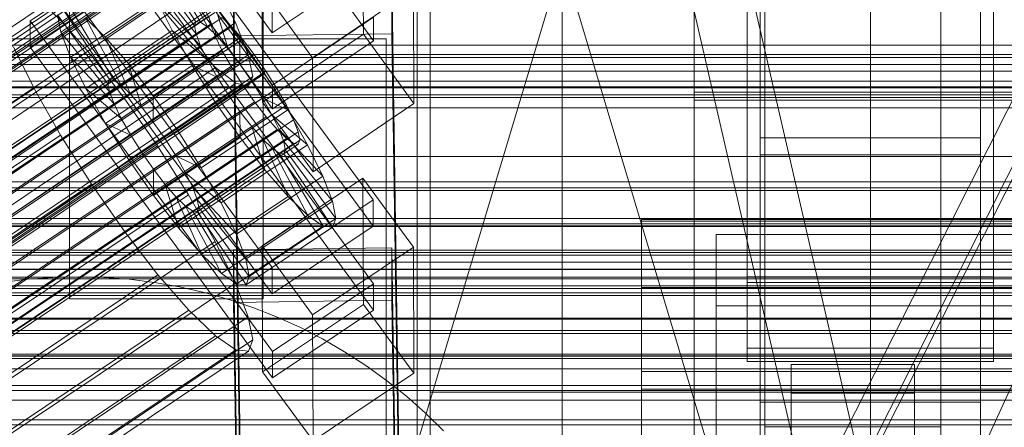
# Model space of a CAD drawing. Header units: millimetres. Extents: x -4738 to 65662, y -68080 to 6847.
# Tile 239 of 256: x 333 to 445, y -34733 to -34687. Entities that reach past the tile are written whole.
import ezdxf

# ---------------------------------------------------------------- set-up
doc = ezdxf.new("R2010")
doc.units = ezdxf.units.MM
for name, color, linetype, lineweight in [('COTAS_O', 1, 'Continuous', 0), ('COTAS_P', 1, 'Continuous', 0), ('frontal_briquetadora', 7, 'Continuous', 0), ('frontal_C01', 7, 'Continuous', 0), ('frontal_C02', 7, 'Continuous', 0), ('frontal_C03', 7, 'Continuous', 0), ('frontal_C05', 7, 'Continuous', 0), ('frontal_mezcladora', 7, 'Continuous', 0), ('frontal_secador', 7, 'Continuous', 0), ('frontal_tolva-C01', 7, 'Continuous', 0)]:
    doc.layers.add(name, color=color, linetype=linetype, lineweight=lineweight)
doc.dimstyles.new('R19_100', dxfattribs={"dimtxt": 250, "dimasz": 150, "dimexe": 150, "dimexo": 80, "dimgap": 100, "dimtad": 1, "dimtih": 1, "dimtoh": 1, "dimdsep": 46, "dimcen": 0.09, "dimadec": 0, "dimazin": 0, "dimtfac": 1, "dimtdec": 4, "dimtofl": 0, "dimtmove": 0, "dimatfit": 3, "dimfxl": 1, "dimtolj": 1, "dimtzin": 0, "dimarcsym": 0})

# ---------------------------------------------------------------- blocks, each defined once
blk = doc.blocks.new('DIM_R31_49')
at = {"layer": 'COTAS_P'}
for p, q in [((-150, -32300), (550, -32300)), ((550, -32300), (505, -32450)), ((550, -34900), (550, -32300)), ((550, -32300), (595, -32450)), ((550, -34900), (505, -34750)), ((550, -34900), (595, -34750)), ((-150, -34900), (550, -34900))]:
    blk.add_line(p, q, dxfattribs=at)
blk.add_text('2600 P', height=250, rotation=90, dxfattribs=at).set_placement((450, -33600))
blk = doc.blocks.new('DIM_R31_52')
at = {"layer": 'COTAS_O'}
for p, q in [((-650, -34200), (-500, -34155)), ((650, -34200), (500, -34155)), ((-650, -34900), (-650, -34200)), ((-650, -34200), (650, -34200)), ((-650, -34200), (-500, -34245)), ((650, -34200), (500, -34245)), ((650, -34900), (650, -34200))]:
    blk.add_line(p, q, dxfattribs=at)
blk.add_text('1300 O', height=250, dxfattribs=at).set_placement((0, -34100))
blk = doc.blocks.new('DIM_R31_57')
at = {"layer": 'COTAS_P'}
for p, q in [((-305, -34680), (395, -34680)), ((395, -34680), (350, -34830)), ((395, -36000), (395, -34680)), ((395, -34680), (440, -34830)), ((395, -36000), (350, -35850)), ((395, -36000), (440, -35850)), ((-305, -36000), (395, -36000))]:
    blk.add_line(p, q, dxfattribs=at)
blk.add_text('1320 P', height=250, rotation=90, dxfattribs=at).set_placement((295, -35340))

msp = doc.modelspace()

# ---------------------------------------------------------------- linework, layer by layer
at = {"layer": 'frontal_briquetadora'}
msp.add_line((430, -34736), (430, -34680), dxfattribs=at)
at = {"layer": 'frontal_C01'}
for p, q in [((410, -34695.038), (410, -34371.499)), ((410, -34695.982), (410, -34372.443)), ((410, -34734.501), (410, -34410.962)), ((418, -34733.054), (418, -34587.753)), ((438, -34587.753), (438, -34733.054)), ((418, -34593.145), (418, -34738.446)), ((438, -34738.446), (438, -34593.145)), ((707.595, -35975), (390, -34599.343)), ((714.595, -35975), (397, -34599.343)), ((416, -34716.011), (416, -34623.04)), ((444, -34623.04), (444, -34716.011)), ((416, -34631.128), (416, -34724.099)), ((444, -34724.099), (444, -34631.128)), ((410, -34646.889), (410, -34695.038)), ((410, -34970.428), (410, -34646.889)), ((334.513, -34650.482), (362.045, -34688.336)), ((373.551, -34689.228), (346.02, -34651.373)), ((362.071, -34694.268), (334.539, -34656.414)), ((417.5, -34700.251), (417.5, -34655.973)), ((442.5, -34655.973), (442.5, -34700.251)), ((334.551, -34659.11), (362.083, -34696.964)), ((149.85, -34810.829), (363.648, -34666.6)), ((148.798, -34813.176), (362.596, -34668.948)), ((150.672, -34812.459), (364.471, -34668.231)), ((149.865, -34814.26), (363.664, -34670.032)), ((151.191, -34813.754), (364.989, -34669.525)), ((150.683, -34814.886), (364.482, -34670.657)), ((151.196, -34815.01), (364.995, -34670.781)), ((151.369, -34814.623), (365.168, -34670.395)), ((372.35, -34675.518), (372.408, -34688.459)), ((168.21, -34801.664), (352.519, -34677.329)), ((160.982, -34804.427), (345.291, -34680.092)), ((362.045, -34688.336), (373.513, -34680.6)), ((171.232, -34806.901), (355.541, -34682.566)), ((357.863, -34687.168), (355.541, -34682.566)), ((357.646, -34688.676), (357.646, -34683.283)), ((360.514, -34878.394), (357.646, -34683.283)), ((360.939, -34696.196), (360.882, -34683.254)), ((366.618, -34691.141), (360.882, -34683.254)), ((378.086, -34683.404), (366.618, -34691.141)), ((375.644, -34683.038), (375.644, -34688.43)), ((375.644, -34683.038), (378.512, -34878.148)), ((378.143, -34696.346), (378.086, -34683.404)), ((164.752, -34809.378), (349.061, -34685.044)), ((349.061, -34685.044), (352.572, -34689.191)), ((362.033, -34685.64), (362.045, -34688.336)), ((373.539, -34686.532), (362.071, -34694.268)), ((373.551, -34689.228), (373.539, -34686.532)), ((417.5, -34730.232), (417.5, -34685.954)), ((442.5, -34730.232), (442.5, -34685.954)), ((173.554, -34811.502), (357.863, -34687.168)), ((359.326, -34690.82), (357.863, -34687.168)), ((375.644, -34688.43), (357.646, -34688.676)), ((360.514, -34883.786), (357.646, -34688.676)), ((372.408, -34688.459), (360.939, -34696.196)), ((378.143, -34696.346), (372.408, -34688.459)), ((378.512, -34883.541), (375.644, -34688.43)), ((168.263, -34813.525), (352.572, -34689.191)), ((352.572, -34689.191), (355.584, -34692.251)), ((362.083, -34696.964), (373.551, -34689.228)), ((175.016, -34815.155), (359.326, -34690.82)), ((359.83, -34693.275), (359.326, -34690.82)), ((366.618, -34691.141), (366.675, -34704.082)), ((171.275, -34816.586), (355.584, -34692.251)), ((355.584, -34692.251), (357.893, -34694.016)), ((175.521, -34817.61), (359.83, -34693.275)), ((359.341, -34694.365), (359.83, -34693.275)), ((450, -34694.46), (-450, -34694.46)), ((173.584, -34818.351), (357.893, -34694.016)), ((175.032, -34818.7), (359.341, -34694.365)), ((357.893, -34694.016), (359.341, -34694.365)), ((362.071, -34694.268), (362.083, -34696.964)), ((410, -34695.038), (450, -34695.038)), ((410, -35018.576), (410, -34695.038)), ((360.939, -34696.196), (366.675, -34704.082)), ((366.675, -34704.082), (378.143, -34696.346)), ((450, -34695.982), (410, -34695.982)), ((410, -34695.982), (410, -34734.501)), ((410, -35019.521), (410, -34695.982)), ((417.5, -34730.232), (417.5, -34700.251)), ((417.5, -34700.251), (442.5, -34700.251)), ((442.5, -34700.251), (442.5, -34730.232)), ((442.5, -34702.151), (417.5, -34702.151)), ((417.5, -34702.151), (417.5, -34728.332)), ((417.5, -35304.951), (417.5, -34702.151)), ((442.5, -34728.332), (442.5, -34702.151)), ((442.5, -34702.151), (442.5, -35304.951)), ((-450, -34705.245), (450, -34705.245)), ((404, -34726.757), (404, -34709.501)), ((404, -34709.501), (456, -34709.501)), ((404, -34717.205), (404, -34709.501)), ((412.5, -34719.286), (412.5, -34711.197)), ((412.5, -34711.197), (447.5, -34711.197)), ((412.5, -34990.458), (412.5, -34711.197)), ((444, -34716.011), (416, -34716.011)), ((416, -34716.011), (416, -34724.099)), ((444, -34724.099), (444, -34716.011)), ((456, -34717.205), (404, -34717.205)), ((404, -34717.205), (404, -34734.46)), ((447.5, -34719.286), (412.5, -34719.286)), ((412.5, -34998.546), (412.5, -34719.286)), ((416, -34724.099), (444, -34724.099)), ((421, -34729.202), (421, -34725.966)), ((421, -34725.966), (435, -34725.966)), ((421, -34766.411), (421, -34725.966)), ((435, -34725.966), (435, -34729.202)), ((435, -34725.966), (435, -34766.411)), ((456, -34726.757), (404, -34726.757)), ((404, -34726.757), (404, -34734.46)), ((417.5, -34728.332), (442.5, -34728.332)), ((417.5, -35331.131), (417.5, -34728.332)), ((435, -34729.202), (421, -34729.202)), ((421, -34729.202), (421, -34769.646)), ((435, -34769.646), (435, -34729.202)), ((442.5, -35331.131), (442.5, -34728.332)), ((442.5, -34730.232), (417.5, -34730.232)), ((438, -34733.054), (418, -34733.054)), ((418, -34733.054), (418, -34738.446)), ((438, -34738.446), (438, -34733.054))]:
    msp.add_line(p, q, dxfattribs=at)
at = {"layer": 'frontal_C02'}
for p, q in [((410, -34759.774), (410, -34402.112)), ((417.5, -34946.786), (417.5, -34407.76)), ((442.5, -34407.76), (442.5, -34946.786)), ((417.5, -34973.672), (417.5, -34434.646)), ((442.5, -34973.672), (442.5, -34434.646)), ((410, -34797.956), (410, -34440.294)), ((410, -34936.365), (410, -34578.704)), ((416, -34716.673), (416, -34622.919)), ((444, -34622.919), (444, -34716.673)), ((410, -34984.093), (410, -34626.431)), ((416, -34631.86), (416, -34725.615)), ((444, -34725.615), (444, -34631.86)), ((345.969, -34669.766), (373.501, -34707.289)), ((373.513, -34710.269), (345.981, -34672.747)), ((362.033, -34714.958), (334.501, -34677.435)), ((347.835, -34678.74), (353.378, -34687.063)), ((348.918, -34678.858), (353.892, -34687.118)), ((334.539, -34686.973), (346.008, -34679.304)), ((346.008, -34679.304), (373.539, -34716.826)), ((347.47, -34679.7), (353.205, -34687.517)), ((350.645, -34680.046), (354.71, -34687.681)), ((334.513, -34680.416), (362.045, -34717.938)), ((346.02, -34682.284), (334.551, -34689.953)), ((338.017, -34688.245), (347.847, -34681.672)), ((343.069, -34688.795), (352.899, -34682.222)), ((373.551, -34719.807), (346.02, -34682.284)), ((347.847, -34681.672), (353.384, -34688.451)), ((352.899, -34682.222), (355.777, -34688.712)), ((337.95, -34686.833), (334.938, -34683.924)), ((339.111, -34691.095), (348.941, -34684.521)), ((348.941, -34684.521), (353.902, -34689.801)), ((348.941, -34684.521), (350.678, -34688.054)), ((343.549, -34693.636), (338.005, -34685.314)), ((344.062, -34693.692), (339.088, -34685.432)), ((345.695, -34691.812), (355.525, -34685.238)), ((358.345, -34688.89), (355.525, -34685.238)), ((355.525, -34685.238), (357.021, -34690.141)), ((141.045, -34829.397), (354.844, -34686.421)), ((141.218, -34828.942), (355.017, -34685.967)), ((141.731, -34828.998), (355.53, -34686.023)), ((142.549, -34829.561), (356.348, -34686.585)), ((153.641, -34810.088), (337.95, -34686.833)), ((343.376, -34694.091), (337.64, -34686.273)), ((338.017, -34688.245), (337.64, -34686.273)), ((341.461, -34690.866), (337.95, -34686.833)), ((344.88, -34694.254), (340.816, -34686.619)), ((340.816, -34686.619), (343.069, -34688.795)), ((354.844, -34686.421), (355.022, -34687.355)), ((357.415, -34687.616), (356.348, -34686.585)), ((141.224, -34830.331), (355.022, -34687.355)), ((143.617, -34830.591), (357.415, -34687.616)), ((334.551, -34689.953), (334.539, -34686.973)), ((362.071, -34724.495), (334.539, -34686.973)), ((340.848, -34694.628), (350.678, -34688.054)), ((353.205, -34687.517), (343.376, -34694.091)), ((353.378, -34687.063), (343.549, -34693.636)), ((353.892, -34687.118), (344.062, -34693.692)), ((354.71, -34687.681), (344.88, -34694.254)), ((350.678, -34688.054), (354.725, -34691.474)), ((350.678, -34688.054), (352.938, -34692.03)), ((353.205, -34687.517), (353.378, -34687.063)), ((353.384, -34688.451), (353.205, -34687.517)), ((353.378, -34687.063), (353.892, -34687.118)), ((353.892, -34687.118), (354.71, -34687.681)), ((354.71, -34687.681), (355.777, -34688.712)), ((355.022, -34687.355), (355.541, -34688.705)), ((358.659, -34689.045), (357.415, -34687.616)), ((141.742, -34831.681), (355.541, -34688.705)), ((144.861, -34832.02), (358.659, -34689.045)), ((343.554, -34695.025), (338.017, -34688.245)), ((339.111, -34691.095), (338.017, -34688.245)), ((345.947, -34695.285), (343.069, -34688.795)), ((343.069, -34688.795), (345.695, -34691.812)), ((353.384, -34688.451), (343.554, -34695.025)), ((355.777, -34688.712), (345.947, -34695.285)), ((358.345, -34688.89), (348.515, -34695.463)), ((353.902, -34689.801), (353.384, -34688.451)), ((355.541, -34688.705), (356.363, -34690.379)), ((355.777, -34688.712), (357.021, -34690.141)), ((358.357, -34691.87), (358.345, -34688.89)), ((361.166, -34692.927), (358.345, -34688.89)), ((359.995, -34690.774), (358.659, -34689.045)), ((332.659, -34689.907), (334.981, -34694.63)), ((334.551, -34689.953), (362.083, -34727.476)), ((353.902, -34689.801), (344.073, -34696.374)), ((357.021, -34690.141), (347.191, -34696.714)), ((354.725, -34691.474), (353.902, -34689.801)), ((357.021, -34690.141), (358.357, -34691.87)), ((142.565, -34833.354), (356.363, -34690.379)), ((359.995, -34690.774), (146.196, -34833.75)), ((157.152, -34814.12), (341.461, -34690.866)), ((344.073, -34696.374), (339.111, -34691.095)), ((340.848, -34694.628), (339.111, -34691.095)), ((345.231, -34695.747), (341.461, -34690.866)), ((356.363, -34690.379), (357.434, -34692.262)), ((361.332, -34692.687), (359.995, -34690.774)), ((143.635, -34835.238), (357.434, -34692.262)), ((343.108, -34698.604), (352.938, -34692.03)), ((354.725, -34691.474), (344.895, -34698.048)), ((347.191, -34696.714), (345.695, -34691.812)), ((345.695, -34691.812), (348.515, -34695.463)), ((348.527, -34698.444), (358.357, -34691.87)), ((352.938, -34692.03), (355.796, -34693.358)), ((352.938, -34692.03), (355.569, -34696.178)), ((355.796, -34693.358), (354.725, -34691.474)), ((357.434, -34692.262), (358.68, -34694.227)), ((358.357, -34691.87), (359.693, -34693.782)), ((147.533, -34835.662), (361.332, -34692.687)), ((343.549, -34693.636), (343.376, -34694.091)), ((344.062, -34693.692), (343.549, -34693.636)), ((355.796, -34693.358), (345.966, -34699.931)), ((351.336, -34699.5), (361.166, -34692.927)), ((357.042, -34695.323), (355.796, -34693.358)), ((361.166, -34692.927), (359.693, -34693.782)), ((363.797, -34697.075), (361.166, -34692.927)), ((362.578, -34694.652), (361.332, -34692.687)), ((144.881, -34837.202), (358.68, -34694.227)), ((148.779, -34837.627), (362.578, -34694.652)), ((150.672, -34817.885), (334.981, -34694.63)), ((334.981, -34694.63), (338.003, -34699.946)), ((344.895, -34698.048), (340.848, -34694.628)), ((343.108, -34698.604), (340.848, -34694.628)), ((343.376, -34694.091), (343.554, -34695.025)), ((344.88, -34694.254), (344.062, -34693.692)), ((345.947, -34695.285), (344.88, -34694.254)), ((359.693, -34693.782), (349.863, -34700.356)), ((358.68, -34694.227), (360.017, -34696.139)), ((359.693, -34693.782), (360.939, -34695.747)), ((363.648, -34696.535), (362.578, -34694.652)), ((345.231, -34695.747), (160.922, -34819.001)), ((343.554, -34695.025), (344.073, -34696.374)), ((349.002, -34701.144), (345.231, -34695.747)), ((347.191, -34696.714), (345.947, -34695.285)), ((357.042, -34695.323), (347.212, -34701.896)), ((348.515, -34695.463), (348.527, -34698.444)), ((348.515, -34695.463), (351.336, -34699.5)), ((360.939, -34695.747), (351.109, -34702.321)), ((355.569, -34696.178), (357.042, -34695.323)), ((358.378, -34697.235), (357.042, -34695.323)), ((363.797, -34697.075), (360.939, -34695.747)), ((360.939, -34695.747), (362.01, -34697.631)), ((146.218, -34839.115), (360.017, -34696.139)), ((149.85, -34839.51), (363.648, -34696.535)), ((344.073, -34696.374), (344.895, -34698.048)), ((345.739, -34702.752), (355.569, -34696.178)), ((348.527, -34698.444), (347.191, -34696.714)), ((355.569, -34696.178), (358.39, -34700.215)), ((360.017, -34696.139), (361.352, -34697.869)), ((364.471, -34698.209), (363.648, -34696.535)), ((147.554, -34840.844), (361.352, -34697.869)), ((344.895, -34698.048), (345.966, -34699.931)), ((358.378, -34697.235), (348.548, -34703.809)), ((362.01, -34697.631), (352.18, -34704.204)), ((353.967, -34703.648), (363.797, -34697.075)), ((358.39, -34700.215), (358.378, -34697.235)), ((359.714, -34698.964), (358.378, -34697.235)), ((361.352, -34697.869), (362.596, -34699.298)), ((366.057, -34701.051), (362.01, -34697.631)), ((362.01, -34697.631), (362.833, -34699.304)), ((366.057, -34701.051), (363.797, -34697.075)), ((150.672, -34841.184), (364.471, -34698.209)), ((345.966, -34699.931), (343.108, -34698.604)), ((345.739, -34702.752), (343.108, -34698.604)), ((349.863, -34700.356), (348.527, -34698.444)), ((359.714, -34698.964), (349.884, -34705.538)), ((361.21, -34703.867), (359.714, -34698.964)), ((360.958, -34700.393), (359.714, -34698.964)), ((364.989, -34699.558), (364.471, -34698.209)), ((148.798, -34842.273), (362.596, -34699.298)), ((149.865, -34843.304), (363.664, -34700.329)), ((151.191, -34842.534), (364.989, -34699.558)), ((153.694, -34823.2), (338.003, -34699.946)), ((338.003, -34699.946), (341.52, -34705.491)), ((345.966, -34699.931), (347.212, -34701.896)), ((348.56, -34706.789), (358.39, -34700.215)), ((349.863, -34700.356), (351.336, -34699.5)), ((351.109, -34702.321), (349.863, -34700.356)), ((351.336, -34699.5), (353.967, -34703.648)), ((362.833, -34699.304), (353.003, -34705.878)), ((358.39, -34700.215), (361.21, -34703.867)), ((362.596, -34699.298), (363.664, -34700.329)), ((367.794, -34704.584), (362.833, -34699.304)), ((362.833, -34699.304), (363.351, -34700.654)), ((363.664, -34700.329), (364.482, -34700.891)), ((365.168, -34700.492), (364.989, -34699.558)), ((150.683, -34843.866), (364.482, -34700.891)), ((151.196, -34843.922), (364.995, -34700.947)), ((151.369, -34843.468), (365.168, -34700.492)), ((164.693, -34824.398), (349.002, -34701.144)), ((352.519, -34706.689), (349.002, -34701.144)), ((360.958, -34700.393), (351.128, -34706.967)), ((362.025, -34701.424), (352.196, -34707.998)), ((363.351, -34700.654), (353.521, -34707.228)), ((356.228, -34707.624), (366.057, -34701.051)), ((363.836, -34706.883), (360.958, -34700.393)), ((362.025, -34701.424), (360.958, -34700.393)), ((366.09, -34709.059), (362.025, -34701.424)), ((362.843, -34701.987), (362.025, -34701.424)), ((368.888, -34707.433), (363.351, -34700.654)), ((363.351, -34700.654), (363.53, -34701.588)), ((364.482, -34700.891), (364.995, -34700.947)), ((364.995, -34700.947), (365.168, -34700.492)), ((367.794, -34704.584), (366.057, -34701.051)), ((347.212, -34701.896), (345.739, -34702.752)), ((347.212, -34701.896), (348.548, -34703.809)), ((352.18, -34704.204), (351.109, -34702.321)), ((351.109, -34702.321), (353.967, -34703.648)), ((362.843, -34701.987), (353.014, -34708.56)), ((363.357, -34702.043), (353.527, -34708.616)), ((363.53, -34701.588), (353.7, -34708.162)), ((367.817, -34710.247), (362.843, -34701.987)), ((363.357, -34702.043), (362.843, -34701.987)), ((363.53, -34701.588), (363.357, -34702.043)), ((368.9, -34710.365), (363.357, -34702.043)), ((369.265, -34709.405), (363.53, -34701.588)), ((348.56, -34706.789), (345.739, -34702.752)), ((353.967, -34703.648), (356.228, -34707.624)), ((348.548, -34703.809), (348.56, -34706.789)), ((348.548, -34703.809), (349.884, -34705.538)), ((351.38, -34710.44), (361.21, -34703.867)), ((353.003, -34705.878), (352.18, -34704.204)), ((352.18, -34704.204), (356.228, -34707.624)), ((357.964, -34711.157), (367.794, -34704.584)), ((360.882, -34712.5), (372.35, -34704.831)), ((361.21, -34703.867), (363.836, -34706.883)), ((368.888, -34707.433), (367.794, -34704.584)), ((372.35, -34704.831), (372.408, -34719.137)), ((372.35, -34704.831), (378.086, -34712.648)), ((157.211, -34828.745), (341.52, -34705.491)), ((341.52, -34705.491), (345.291, -34710.888)), ((349.884, -34705.538), (351.38, -34710.44)), ((349.884, -34705.538), (351.128, -34706.967)), ((353.521, -34707.228), (353.003, -34705.878)), ((353.003, -34705.878), (357.964, -34711.157)), ((168.21, -34829.943), (352.519, -34706.689)), ((351.38, -34710.44), (348.56, -34706.789)), ((351.128, -34706.967), (354.006, -34713.457)), ((351.128, -34706.967), (352.196, -34707.998)), ((355.541, -34712.004), (352.519, -34706.689)), ((354.006, -34713.457), (363.836, -34706.883)), ((363.836, -34706.883), (366.09, -34709.059)), ((352.196, -34707.998), (356.26, -34715.633)), ((352.196, -34707.998), (353.014, -34708.56)), ((353.7, -34708.162), (353.521, -34707.228)), ((353.521, -34707.228), (359.058, -34714.007)), ((353.527, -34708.616), (353.7, -34708.162)), ((353.7, -34708.162), (359.436, -34715.979)), ((356.228, -34707.624), (357.964, -34711.157)), ((359.058, -34714.007), (368.888, -34707.433)), ((373.501, -34707.289), (362.033, -34714.958)), ((369.265, -34709.405), (368.888, -34707.433)), ((373.513, -34710.269), (373.501, -34707.289)), ((353.014, -34708.56), (357.987, -34716.82)), ((353.014, -34708.56), (353.527, -34708.616)), ((353.527, -34708.616), (359.07, -34716.938)), ((356.26, -34715.633), (366.09, -34709.059)), ((366.09, -34709.059), (367.817, -34710.247)), ((357.987, -34716.82), (367.817, -34710.247)), ((359.07, -34716.938), (368.9, -34710.365)), ((359.436, -34715.979), (369.265, -34709.405)), ((362.045, -34717.938), (373.513, -34710.269)), ((367.817, -34710.247), (368.9, -34710.365)), ((368.9, -34710.365), (369.265, -34709.405)), ((404, -34728.772), (404, -34709.697)), ((404, -34709.697), (456, -34709.697)), ((404, -34717.334), (404, -34709.697)), ((160.982, -34834.142), (345.291, -34710.888)), ((345.291, -34710.888), (349.061, -34715.769)), ((354.006, -34713.457), (351.38, -34710.44)), ((357.964, -34711.157), (359.058, -34714.007)), ((171.232, -34835.259), (355.541, -34712.004)), ((357.863, -34716.728), (355.541, -34712.004)), ((360.939, -34726.807), (360.882, -34712.5)), ((366.618, -34720.317), (360.882, -34712.5)), ((378.086, -34712.648), (366.618, -34720.317)), ((378.143, -34726.955), (378.086, -34712.648)), ((356.26, -34715.633), (354.006, -34713.457)), ((357.646, -34712.96), (375.644, -34712.717)), ((357.646, -34718.921), (357.646, -34712.96)), ((360.514, -34906.365), (357.646, -34712.96)), ((375.644, -34712.717), (375.644, -34718.678)), ((375.644, -34712.717), (378.512, -34906.121)), ((359.058, -34714.007), (359.436, -34715.979)), ((164.752, -34839.023), (349.061, -34715.769)), ((349.061, -34715.769), (352.572, -34719.801)), ((357.987, -34716.82), (356.26, -34715.633)), ((359.436, -34715.979), (359.07, -34716.938)), ((362.033, -34714.958), (362.045, -34717.938)), ((173.554, -34839.982), (357.863, -34716.728)), ((359.326, -34720.537), (357.863, -34716.728)), ((359.07, -34716.938), (357.987, -34716.82)), ((373.539, -34716.826), (362.071, -34724.495)), ((373.551, -34719.807), (373.539, -34716.826)), ((444, -34716.673), (416, -34716.673)), ((416, -34716.673), (416, -34725.615)), ((444, -34725.615), (444, -34716.673)), ((456, -34717.334), (404, -34717.334)), ((404, -34717.334), (404, -34736.409)), ((375.644, -34718.678), (357.646, -34718.921)), ((360.514, -34912.326), (357.646, -34718.921)), ((372.408, -34719.137), (360.939, -34726.807)), ((378.143, -34726.955), (372.408, -34719.137)), ((378.512, -34912.083), (375.644, -34718.678)), ((168.263, -34843.056), (352.572, -34719.801)), ((352.572, -34719.801), (355.584, -34722.71)), ((362.083, -34727.476), (373.551, -34719.807)), ((366.618, -34720.317), (366.675, -34734.624)), ((175.016, -34843.792), (359.326, -34720.537)), ((359.83, -34723.173), (359.326, -34720.537)), ((171.275, -34845.965), (355.584, -34722.71)), ((355.584, -34722.71), (357.893, -34724.298)), ((175.521, -34846.427), (359.83, -34723.173)), ((359.341, -34724.456), (359.83, -34723.173)), ((173.584, -34847.553), (357.893, -34724.298)), ((175.032, -34847.71), (359.341, -34724.456)), ((357.893, -34724.298), (359.341, -34724.456)), ((362.071, -34724.495), (362.083, -34727.476)), ((416, -34725.615), (444, -34725.615)), ((360.939, -34726.807), (366.675, -34734.624)), ((366.675, -34734.624), (378.143, -34726.955)), ((380, -34760.309), (380, -34729.085)), ((380, -34729.085), (480, -34729.085)), ((380, -34772.309), (380, -34729.085)), ((456, -34728.772), (404, -34728.772)), ((404, -34728.772), (404, -34736.409))]:
    msp.add_line(p, q, dxfattribs=at)
at = {"layer": 'frontal_C03'}
for p, q in [((1250, -34690.796), (-1250, -34690.796)), ((1250, -34691.113), (-1250, -34691.113)), ((1250, -34691.907), (-1250, -34691.907)), ((-1250, -34692.671), (1250, -34692.671)), ((1250, -34693.794), (-1250, -34693.794)), ((1250, -34694.558), (-1250, -34694.558)), ((1250, -34695.352), (-1250, -34695.352)), ((1250, -34695.668), (-1250, -34695.668)), ((-1575.677, -34696.815), (1575.677, -34696.815)), ((1250, -34705.923), (-1250, -34705.923)), ((1250, -34706.217), (-1250, -34706.217)), ((1250, -34709.382), (-1250, -34709.382)), ((1250, -34710.22), (-1250, -34710.22)), ((1250, -34713.254), (-1250, -34713.254)), ((1250, -34713.57), (-1250, -34713.57)), ((1250, -34714.364), (-1250, -34714.364)), ((-1699.4, -34715.169), (1699.4, -34715.169)), ((-1250, -34715.129), (1250, -34715.129)), ((1250, -34716.069), (-1250, -34716.069)), ((1250, -34716.251), (-1250, -34716.251)), ((1250, -34717.016), (-1250, -34717.016)), ((1250, -34717.322), (-1250, -34717.322)), ((1250, -34717.81), (-1250, -34717.81)), ((1250, -34718.126), (-1250, -34718.126)), ((1496, -34720.716), (-1496, -34720.716)), ((1496, -34720.834), (-1496, -34720.834)), ((1496, -34722.1), (-1496, -34722.1)), ((1496, -34722.435), (-1496, -34722.435)), ((1496, -34724.774), (-1496, -34724.774)), ((-1250, -34724.964), (1250, -34724.964)), ((1496, -34725.276), (-1496, -34725.276)), ((1250, -34726.443), (-1250, -34726.443)), ((-1496, -34728.332), (1496, -34728.332)), ((1496, -34728.924), (-1496, -34728.924)), ((1496, -34732.233), (-1496, -34732.233)), ((1496, -34732.824), (-1496, -34732.824))]:
    msp.add_line(p, q, dxfattribs=at)
at = {"layer": 'frontal_C05'}
for p, q in [((378.5, -34777), (378.5, -34679)), ((380, -34777), (380, -34679)), ((300, -34689), (375, -34689)), ((375, -34849), (375, -34689)), ((337.109, -34716.072), (340, -34716)), ((340, -34716), (342.891, -34716.072)), ((331.356, -34716.648), (334.225, -34716.288)), ((334.225, -34716.288), (337.109, -34716.072)), ((342.891, -34716.072), (345.775, -34716.288)), ((345.775, -34716.288), (348.644, -34716.648)), ((348.644, -34716.648), (351.492, -34717.15)), ((351.492, -34717.15), (354.312, -34717.794)), ((354.312, -34717.794), (357.096, -34718.577)), ((357.096, -34718.577), (359.837, -34719.498)), ((359.837, -34719.498), (362.529, -34720.554)), ((362.529, -34720.554), (365.165, -34721.744)), ((365.165, -34721.744), (367.739, -34723.063)), ((367.739, -34723.063), (370.243, -34724.509)), ((370.243, -34724.509), (372.673, -34726.078)), ((372.673, -34726.078), (375.021, -34727.766)), ((375.021, -34727.766), (377.282, -34729.569)), ((377.282, -34729.569), (379.45, -34731.483)), ((379.45, -34731.483), (381.52, -34733.502))]:
    msp.add_line(p, q, dxfattribs=at)
at = {"layer": 'frontal_mezcladora'}
for p, q in [((339, -34691.488), (339, -34421.488)), ((361, -34421.488), (361, -34691.488)), ((339, -34718.512), (339, -34448.512)), ((361, -34718.512), (361, -34448.512)), ((339, -34718.512), (339, -34691.488)), ((339, -34691.488), (361, -34691.488)), ((361, -34691.488), (361, -34718.512)), ((-625, -34710), (625, -34710)), ((150, -34710), (625, -34710)), ((361, -34718.512), (339, -34718.512)), ((-625, -34725), (625, -34725)), ((-625, -34730), (625, -34730)), ((150, -34730), (625, -34730))]:
    msp.add_line(p, q, dxfattribs=at)
at = {"layer": 'frontal_secador'}
for p, q in [((1250, -34689.715), (-1250, -34689.715)), ((1250, -34702.349), (-1250, -34702.349)), ((1250, -34710.291), (-1250, -34710.291)), ((1250, -34713), (-1250, -34713))]:
    msp.add_line(p, q, dxfattribs=at)
at = {"layer": 'frontal_tolva-C01'}
for p, q in [((596.429, -34398.198), (221.429, -35221.585)), ((221.429, -35141.193), (596.429, -34398.198)), ((600, -34398.619), (225, -35141.614)), ((225, -35142.996), (600, -34400))]:
    msp.add_line(p, q, dxfattribs=at)

# ---------------------------------------------------------------- dimensions: what is measured, and where the dimension line sits
at = {"layer": 'COTAS_O'}
dim = msp.add_aligned_dim(p1=(-650, -34900), p2=(650, -34900), distance=700, text='<> O', dimstyle='R19_100', dxfattribs=at)
dim.commit()
dim.dimension.update_dxf_attribs({"geometry": 'DIM_R31_52', "text_midpoint": (0, -34200)})
at = {"layer": 'COTAS_P'}
for p1, p2, picture, middle in [((-150, -34900), (-150, -32300), 'DIM_R31_49', (550, -33600)), ((-305, -36000), (-305, -34680), 'DIM_R31_57', (395, -35340))]:
    dim = msp.add_aligned_dim(p1=p1, p2=p2, distance=-700, text='<> P', dimstyle='R19_100', dxfattribs=at)
    dim.commit()
    dim.dimension.update_dxf_attribs({"geometry": picture, "text_midpoint": middle})

doc.saveas('drawing.dxf')
